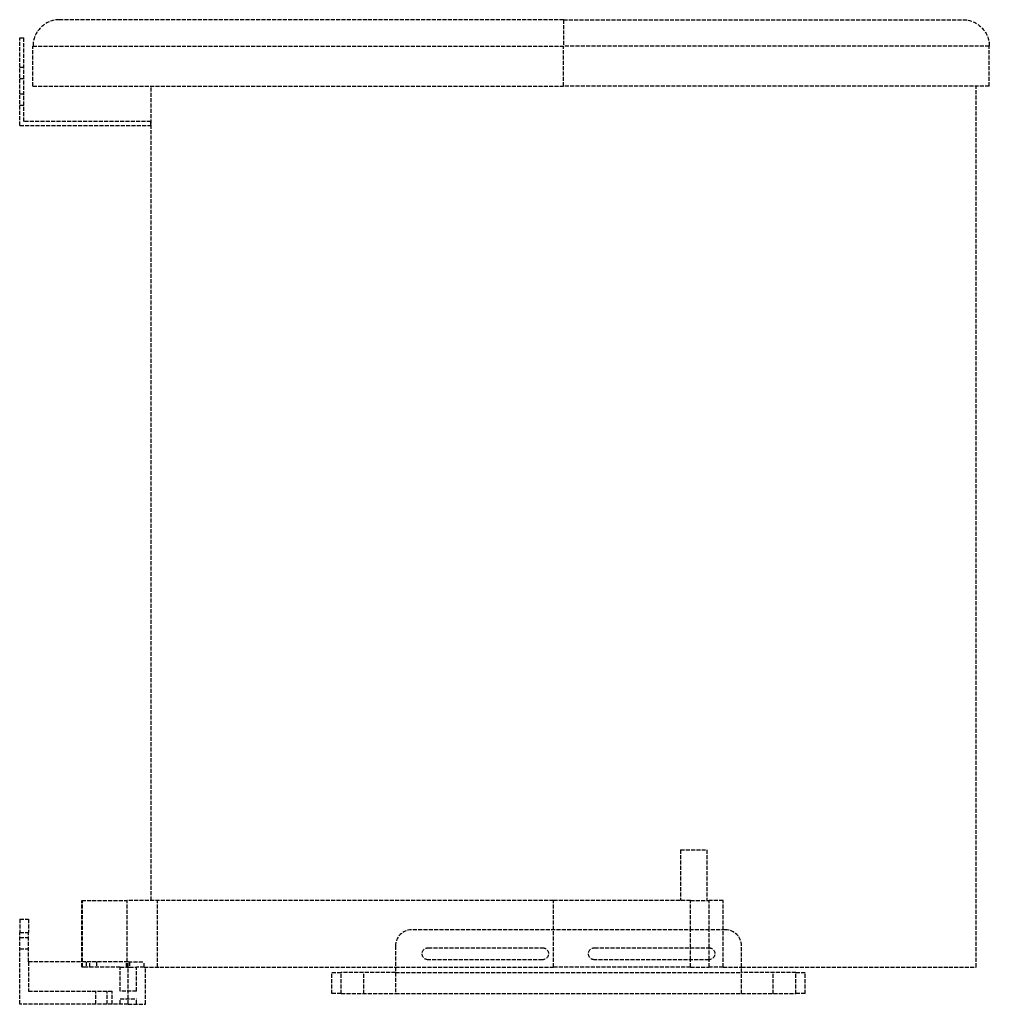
# Model space of a CAD drawing. Header units: millimetres. Extents: x 0 to 364, y 0 to 370.
import ezdxf

# ---------------------------------------------------------------- set-up
doc = ezdxf.new("R2010")
doc.units = ezdxf.units.MM
doc.header["$LTSCALE"] = 10
doc.linetypes.add('ALLCAD_Strich', pattern=[0.2, 0.15, -0.05])
doc.layers.add('BESCH_KONT_sich_schn_ansi_2d', color=40, linetype='Continuous')

msp = doc.modelspace()

# ---------------------------------------------------------------- linework, layer by layer
at = {"layer": 'BESCH_KONT_sich_schn_ansi_2d', "linetype": 'ALLCAD_Strich', "extrusion": (0, 1, -2.22045e-16)}
for p, q in [((204.4, 370), (15, 370)), ((204.4, 370), (354.4, 370)), ((204.4, 370), (204.4, 360)), ((0, 330.2), (0, 363.2)), ((0, 363.2), (1.5, 363.2)), ((1.5, 331.7), (1.5, 363.2)), ((5, 345), (5, 360)), ((5, 360), (204.4, 360)), ((364.4, 360), (204.4, 360)), ((204.4, 345), (204.4, 360)), ((364.4, 345), (364.4, 360)), ((0, 352.1), (1.5, 352.1)), ((0, 347.9), (1.5, 347.9)), ((5, 345), (204.4, 345)), ((49.4, 39), (49.4, 345)), ((364.4, 345), (204.4, 345)), ((359.4, 14), (359.4, 345)), ((0, 342.1), (1.5, 342.1)), ((0, 337.9), (1.5, 337.9)), ((0, 330.2), (49.3, 330.2)), ((49.3, 331.7), (1.5, 331.7)), ((49.3, 330.2), (49.3, 331.7)), ((248.3, 58), (258.3, 58)), ((248.3, 58), (248.3, 39)), ((258.3, 58), (258.3, 39)), ((23.3, 39), (40.37, 39)), ((23.3, 16), (23.3, 39)), ((23.57, 14), (23.57, 39)), ((40.37, 16), (40.37, 39)), ((200.57, 39), (40.37, 39)), ((51.83, 14), (51.83, 39)), ((252.13, 39), (200.57, 39)), ((200.57, 28), (200.57, 39)), ((252.13, 39), (259.06, 39)), ((252.13, 28), (252.13, 39)), ((264.37, 39), (259.06, 39)), ((259.06, 28), (259.06, 39)), ((264.37, 28), (264.37, 39)), ((0, 32), (3.3, 32)), ((0, 32), (0, 27)), ((3.3, 32), (3.3, 27)), ((0, 27), (3.3, 27)), ((0, 0), (0, 27)), ((3.3, 16), (3.3, 27)), ((265.25, 28), (147.25, 28)), ((200.57, 14), (200.57, 28)), ((252.13, 21.25), (252.13, 28)), ((259.06, 21.25), (259.06, 28)), ((264.37, 14), (264.37, 28)), ((0, 25.12), (3.3, 25.12)), ((0, 20.87), (3.3, 20.87)), ((141.25, 22), (141.25, 4)), ((153.5, 21.25), (196.5, 21.25)), ((216, 21.25), (259, 21.25)), ((252.13, 16.75), (252.13, 21.25)), ((259.06, 16.75), (259.06, 21.25)), ((271.25, 4), (271.25, 22)), ((40.8, 16), (3.3, 16)), ((3.3, 16), (3.3, 5)), ((23.3, 14), (23.3, 16)), ((24.99, 16), (24.99, 14)), ((26.34, 14), (26.34, 16)), ((28.84, 16), (28.84, 14)), ((40.2, 14), (40.2, 16)), ((40.37, 14), (40.37, 16)), ((40.8, 0), (40.8, 16)), ((40.8, 16), (46.73, 16)), ((41.25, 16), (41.25, 14)), ((46.73, 14), (46.73, 16)), ((196.5, 16.75), (153.5, 16.75)), ((259, 16.75), (216, 16.75)), ((252.13, 14), (252.13, 16.75)), ((259.06, 14), (259.06, 16.75)), ((24.99, 14), (23.3, 14)), ((37.75, 14), (24.99, 14)), ((37.75, 14), (40.2, 14)), ((37.75, 5), (37.75, 14)), ((40.37, 14), (40.2, 14)), ((40.37, 14), (41.25, 14)), ((41.25, 14), (43.85, 14)), ((46.73, 14), (43.85, 14)), ((43.85, 5), (43.85, 14)), ((46.73, 14), (141.25, 14)), ((47.3, 0), (47.3, 14)), ((117.26, 12), (120.81, 12)), ((117.26, 4), (117.26, 12)), ((120.81, 4), (120.81, 12)), ((141.25, 12), (120.81, 12)), ((129.36, 4), (129.36, 12)), ((141.25, 14), (200.57, 14)), ((141.25, 12), (271.25, 12)), ((252.13, 14), (200.57, 14)), ((252.13, 14), (259.06, 14)), ((264.37, 14), (259.06, 14)), ((264.37, 14), (271.25, 14)), ((271.25, 14), (359.4, 14)), ((291.69, 12), (271.25, 12)), ((283.14, 4), (283.14, 12)), ((291.69, 4), (291.69, 12)), ((291.69, 12), (295.24, 12)), ((295.24, 4), (295.24, 12)), ((3.3, 5), (34.8, 5)), ((28.67, 0), (28.67, 5)), ((32.92, 0), (32.92, 5)), ((34.8, 0), (34.8, 5)), ((43.85, 5), (37.75, 5)), ((120.81, 4), (117.26, 4)), ((120.81, 4), (141.25, 4)), ((141.25, 4), (271.25, 4)), ((271.25, 4), (291.69, 4)), ((295.24, 4), (291.69, 4)), ((7.49, 0.01), (7.49, 0.01)), ((7.49, 0), (7.49, 0.01)), ((7.49, 0.01), (7.49, 0)), ((7.49, 0.01), (7.49, 0.01)), ((7.49, 0.01), (7.49, 0)), ((7.49, 0), (7.49, 0)), ((7.49, 0), (7.49, 0)), ((7.5, 0), (7.5, 0.01)), ((7.5, 0), (7.5, 0.01)), ((7.5, 0.01), (7.5, 0.01)), ((7.5, 0.01), (7.5, 0)), ((7.5, 0.01), (7.5, 0.01)), ((7.5, 0), (7.5, 0.01)), ((7.5, 0.01), (7.5, 0.01)), ((7.5, 0.01), (7.5, 0.01)), ((7.5, 0), (7.5, 0)), ((7.5, 0), (7.5, 0)), ((7.5, 0), (7.5, 0)), ((7.5, 0), (7.5, 0)), ((7.51, 0.01), (7.51, 0.01)), ((7.51, 0.01), (7.51, 0)), ((7.51, 0.01), (7.51, 0.01)), ((7.51, 0.01), (7.51, 0)), ((7.51, 0), (7.51, 0.01)), ((7.51, 0), (7.51, 0)), ((7.51, 0), (7.51, 0)), ((37.75, 2), (43.85, 2)), ((37.75, 0), (37.75, 2)), ((43.85, 0), (43.85, 2)), ((40.8, 0), (0, 0)), ((40.8, 0), (47.3, 0))]:
    msp.add_line(p, q, dxfattribs=at)
at = {"layer": 'BESCH_KONT_sich_schn_ansi_2d', "linetype": 'ALLCAD_Strich'}
for centre, radius, start, end in [((15, 360), 10, 90, 180), ((147.25, 22), 6, 90, 180), ((265.25, 22), 6, 0, 90), ((7.49, 0.01), 0.00116, 90, 180), ((7.49, 0.01), 0.00271, 360, 90), ((7.49, 0), 0.00116, 180, 270), ((7.49, 0), 0.00271, 270, 0), ((7.5, 0.01), 0.00217, 270, 360), ((7.5, 0.01), 0.00217, 0, 90), ((7.51, 0.01), 0.00116, 90, 180), ((7.51, 0.01), 0.00271, 360, 90), ((7.51, 0), 0.00116, 180, 270), ((7.51, 0), 0.00271, 270, 0)]:
    msp.add_arc(centre, radius, start, end, dxfattribs=at)
at = {"layer": 'BESCH_KONT_sich_schn_ansi_2d', "linetype": 'ALLCAD_Strich', "extrusion": (0, -2.22045e-16, -1)}
for centre, radius, start, end in [((-354.4, 360), 10, 90, 180), ((-153.5, 19), 2.25, 270, 90), ((-196.5, 19), 2.25, 90, 270), ((-216, 19), 2.25, 270, 90), ((-259, 19), 2.25, 90, 270), ((-7.49, 0.01), 0.00271, 360, 90), ((-7.49, 0.01), 0.00116, 90, 180), ((-7.49, 0), 0.00271, 270, 0), ((-7.49, 0), 0.00116, 180, 270), ((-7.51, 0.01), 0.00271, 360, 90), ((-7.5, 0.01), 0.00093, 90, 180), ((-7.5, 0.01), 0.00093, 180, 270), ((-7.51, 0), 0.00271, 270, 0), ((-7.51, 0.01), 0.00116, 90, 180), ((-7.51, 0), 0.00116, 180, 270)]:
    msp.add_arc(centre, radius, start, end, dxfattribs=at)

doc.saveas('drawing.dxf')
